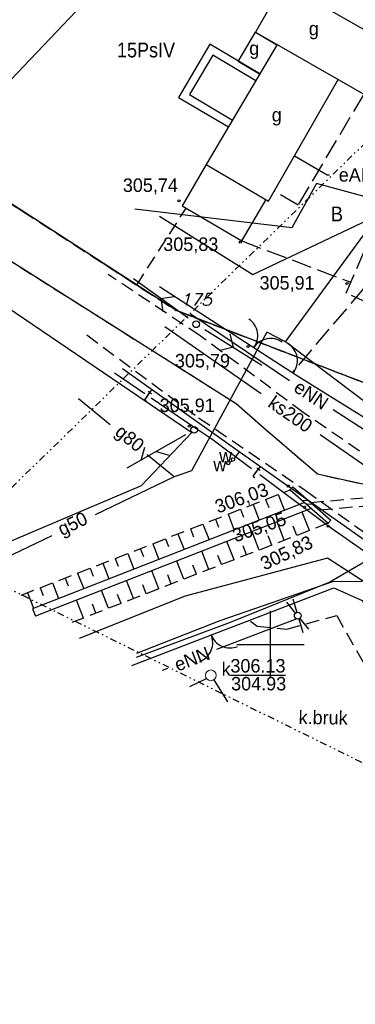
# Model space of a CAD drawing. Extents: x 4615668 to 9294084, y 5331114 to 10688993.
# Tile 37 of 181: x 4655476 to 4655501, y 5334986 to 5335059. Entities that reach past the tile are written whole.
import ezdxf
from ezdxf.enums import TextEntityAlignment as Align

# ---------------------------------------------------------------- set-up
doc = ezdxf.new("R2010")
doc.units = 0
doc.header["$MEASUREMENT"] = 0
for name, pattern in [('CHODNIK', [2, 1.5, -0.5]), ('DIVIDE', [1.25, 0.5, -0.25, 0, -0.25, 0, -0.25]), ('GEN7', [13.75, 9.75, -1.5, 1, -1.5]), ('JEZDNIA', [1.5, 1, -0.5]), ('KONTUR', [1.5, 1, -0.5]), ('PRZEPUST', [1.5, 1, -0.5]), ('SKARPA1', [1.5, 1, -0.5]), ('UZYTEK', [1.5, 1, -0.5])]:
    doc.linetypes.add(name, pattern=pattern)
for name, color, linetype in [('10', 7, 'Continuous'), ('11', 7, 'Continuous'), ('12', 7, 'Continuous'), ('15', 7, 'Continuous'), ('16', 7, 'Continuous'), ('18', 7, 'Continuous'), ('19', 7, 'Continuous'), ('2', 7, 'Continuous'), ('21', 7, 'Continuous'), ('22', 7, 'Continuous'), ('23', 7, 'Continuous'), ('24', 7, 'Continuous'), ('25', 7, 'Continuous'), ('26', 7, 'Continuous'), ('27', 7, 'Continuous'), ('28', 7, 'Continuous'), ('3', 7, 'Continuous'), ('31', 7, 'Continuous'), ('38', 7, 'Continuous'), ('45', 7, 'Continuous'), ('51', 7, 'Continuous'), ('52', 7, 'Continuous'), ('56', 7, 'Continuous'), ('57', 7, 'Continuous'), ('58', 7, 'Continuous'), ('60', 7, 'Continuous'), ('7', 4, 'GEN7'), ('8', 7, 'Continuous'), ('9', 7, 'Continuous'), ('UKKPA_506', 7, 'Continuous')]:
    doc.layers.add(name, color=color, linetype=linetype)
doc.styles.add('ITALICT', font='ITALICT', dxfattribs={"height": 0.2})
doc.styles.add('txt', font='TXT', dxfattribs={"height": 0.2})

# ---------------------------------------------------------------- blocks, each defined once
blk = doc.blocks.new('203')
at = {"layer": '57', "color": 3, "linetype": 'Continuous'}
blk.add_circle((0, 0), 0.045, dxfattribs=at)
blk = doc.blocks.new('*M2222')
at = {"layer": '60', "color": 7, "linetype": 'Continuous'}
for p, q in [((150, 197.5), (150, 202.5)), ((147.5, 200), (152.5, 200))]:
    blk.add_line(p, q, dxfattribs=at)
blk = doc.blocks.new('SLU')
at = {"layer": '22', "color": 1, "linetype": 'Continuous'}
blk.add_circle((0, 0), 0.25, dxfattribs=at)
blk = doc.blocks.new('SEN')
at = {"layer": '22', "color": 1, "linetype": 'Continuous'}
for p, q in [((0.75, 0), (5.75, 0)), ((3.25, 0), (2.543, 0.707)), ((3.25, 0), (2.543, -0.707))]:
    blk.add_line(p, q, dxfattribs=at)
blk = doc.blocks.new('BR')
at = {"layer": '38', "color": 97, "linetype": 'Continuous'}
for centre, start, end in [((-1.499, 0.053), 357.959, 90.56156), ((1.495, 0.058), 89.62231, 182.22487)]:
    blk.add_arc(centre, 1.5, start, end, dxfattribs=at)
blk = doc.blocks.new('WYS')
at = {"layer": '52', "color": 67, "linetype": 'Continuous'}
blk.add_circle((0, 0), 0.08, dxfattribs=at)
blk = doc.blocks.new('A')
at = {"layer": '26', "color": 165, "linetype": 'Continuous'}
blk.add_circle((0, 0), 0.125, dxfattribs=at)
blk = doc.blocks.new('SL')
at = {"layer": '22', "color": 1, "linetype": 'Continuous'}
for p, q in [((-1.272, 0.256), (-0.245, 0.05)), ((1.281, 0.256), (0.245, 0.048)), ((-0.246, -0.05), (-1.272, -0.255)), ((0.245, -0.048), (1.281, -0.256))]:
    blk.add_line(p, q, dxfattribs=at)
blk.add_circle((0, 0), 0.25, dxfattribs=at)
blk = doc.blocks.new('KL')
at = {"layer": 'UKKPA_506', "color": 7, "linetype": 'Continuous', "lineweight": 13}
blk.add_circle((0, 0), 0.4, dxfattribs=at)
blk = doc.blocks.new('PLT')
at = {"layer": '24', "color": 40, "linetype": 'Continuous'}
for p, q in [((0.75, 0), (5.75, 0)), ((3.25, 0), (2.543, 0.707)), ((4.543, 0), (3.836, -0.707))]:
    blk.add_line(p, q, dxfattribs=at)

msp = doc.modelspace()

# ---------------------------------------------------------------- linework, layer by layer
at = {"layer": '11', "color": 7, "linetype": 'Continuous'}
msp.add_line((4655503.965, 5335057.532), (4655495.925, 5335062.133), dxfattribs=at)
at = {"layer": '11', "color": 2, "linetype": 'Continuous'}
msp.add_lwpolyline([(4655493.851, 5335058.508), (4655501.891, 5335053.907), (4655508.919, 5335066.188), (4655500.879, 5335070.789)], close=True, dxfattribs=at)
for points in [[(4655494.153, 5335055.387), (4655492.563, 5335056.326), (4655493.851, 5335058.508), (4655495.442, 5335057.569)], [(4655495.454, 5335057.59), (4655490.2, 5335048.689), (4655494.828, 5335045.966), (4655499.994, 5335054.993)], [(4655490.2, 5335048.689), (4655488.394, 5335045.62), (4655492.828, 5335043.011), (4655494.634, 5335046.08)]]:
    msp.add_lwpolyline(points, dxfattribs=at)
at = {"layer": '15', "color": 62, "linetype": 'Continuous'}
for points in [[(4655494.179, 5335055.429), (4655490.469, 5335057.619), (4655488.134, 5335053.662), (4655491.843, 5335051.473)], [(4655493.874, 5335054.913), (4655490.681, 5335056.797), (4655488.956, 5335053.874), (4655492.148, 5335051.989)]]:
    msp.add_lwpolyline(points, dxfattribs=at)
at = {"layer": '16', "color": 7, "linetype": 'CHODNIK'}
for p, q in [((4655492.828, 5335043.011), (4655500.934, 5335039.936)), ((4655501.899, 5335039.495), (4655496.57, 5335033.217))]:
    msp.add_line(p, q, dxfattribs=at)
for points in [[(4655501.891, 5335053.907), (4655497.012, 5335045.669), (4655495.255, 5335046.712)], [(4655507.165, 5335026.63), (4655508.669, 5335027.466), (4655511.473, 5335034.22), (4655500.582, 5335039.133), (4655505.639, 5335050.675), (4655506.641, 5335050.194)]]:
    msp.add_lwpolyline(points, dxfattribs=at)
at = {"layer": '16', "color": 7, "linetype": 'JEZDNIA'}
for points in [[(4655574.216, 5334971.294), (4655568.149, 5334978.724), (4655566.361, 5334980.71), (4655555.633, 5334988.844), (4655547.478, 5334995.427), (4655535.741, 5335003.736), (4655521.389, 5335013.581), (4655510.225, 5335021.443), (4655497.402, 5335030.267), (4655489.739, 5335035.967), (4655482.906, 5335040.515)], [(4655481.329, 5335036.02), (4655489.63, 5335029.871), (4655497.549, 5335024.491), (4655513.871, 5335012.793), (4655535.174, 5334997.826), (4655550.604, 5334986.964), (4655562.53, 5334976.482), (4655570.512, 5334969.116)], [(4655493.473, 5335014.768), (4655493.979, 5335014.387), (4655496.173, 5335014.176), (4655499.884, 5335015.191), (4655506.965, 5335002.597), (4655506.838, 5335001.032)]]:
    msp.add_lwpolyline(points, dxfattribs=at)
at = {"layer": '19', "color": 172, "linetype": 'Continuous'}
for p, q in [((4655496.42, 5335024.509), (4655496.618, 5335024.735)), ((4655496.42, 5335024.509), (4655499.253, 5335022.03)), ((4655496.618, 5335024.735), (4655499.451, 5335022.256)), ((4655497.323, 5335023.719), (4655497.747, 5335023.747)), ((4655497.643, 5335023.44), (4655498.066, 5335023.468)), ((4655499.253, 5335022.03), (4655499.451, 5335022.256))]:
    msp.add_line(p, q, dxfattribs=at)
at = {"layer": '19', "color": 172, "linetype": 'PRZEPUST'}
for p, q in [((4655497.937, 5335023.581), (4655507.592, 5335024.429)), ((4655498.578, 5335023.02), (4655508.309, 5335023.899))]:
    msp.add_line(p, q, dxfattribs=at)
at = {"layer": '19', "color": 172, "linetype": 'Continuous'}
for p in [(4655496.42, 5335024.509), (4655499.253, 5335022.03)]:
    msp.add_point(p, dxfattribs=at)
at = {"layer": '2', "color": 5, "linetype": 'Continuous'}
for p, q in [((4655470.251, 5335049.279), (4655488.157, 5335068.105)), ((4655487.932, 5335037.855), (4655470.251, 5335049.279)), ((4655492.407, 5335030.915), (4655470.997, 5335044.435)), ((4655511.499, 5335028.783), (4655487.932, 5335037.855)), ((4655494.444, 5335029.123), (4655492.407, 5335030.915)), ((4655498.465, 5335025.672), (4655494.444, 5335029.123)), ((4655514.7, 5335022.081), (4655498.465, 5335025.672))]:
    msp.add_line(p, q, dxfattribs=at)
at = {"layer": '21', "color": 1, "linetype": 'Continuous'}
for p, q in [((4655488.999, 5335037.607), (4655496.377, 5335032.648)), ((4655496.913, 5335014.932), (4655490.965, 5335012.645)), ((4655487.325, 5335011.245), (4655486.924, 5335011.091))]:
    msp.add_line(p, q, dxfattribs=at)
for points in [[(4655496.76, 5335049.341), (4655499.169, 5335047.916), (4655499.349, 5335047.915)], [(4655499.62, 5335030.482), (4655508.15, 5335024.984), (4655514.735, 5335019.844), (4655525.819, 5335011.284), (4655531.614, 5335007.359)], [(4655509.801, 5335012.57), (4655499.194, 5335019.443), (4655488.616, 5335016.608), (4655480.753, 5335013.473)]]:
    msp.add_lwpolyline(points, dxfattribs=at)
at = {"layer": '23', "color": 40, "linetype": 'Continuous'}
msp.add_line((4655485.63, 5335031.653), (4655483.384, 5335033.183), dxfattribs=at)
for points in [[(4655493.549, 5335026.087), (4655490.599, 5335028.287), (4655489.131, 5335029.267), (4655486.109, 5335031.326)], [(4655508.272, 5335015.533), (4655499.51, 5335021.642), (4655494.164, 5335025.628)], [(4655485.027, 5335012.384), (4655491.218, 5335014.799), (4655499.611, 5335017.704), (4655503.861, 5335017.753), (4655508.214, 5335015.459)]]:
    msp.add_lwpolyline(points, dxfattribs=at)
at = {"layer": '25', "color": 165, "linetype": 'Continuous'}
for p, q in [((4655492.64, 5335027.336), (4655483.977, 5335033.512)), ((4655491.933, 5335026.57), (4655492.109, 5335026.669))]:
    msp.add_line(p, q, dxfattribs=at)
for points in [[(4655504.556, 5335045.578), (4655498.393, 5335047.282), (4655496.55, 5335043.988), (4655484.899, 5335045.357)], [(4655486.712, 5335044.844), (4655493.65, 5335040.513), (4655504.615, 5335045.712)], [(4655530.915, 5335000.756), (4655525.038, 5335004.729), (4655503.941, 5335019.433), (4655503.204, 5335019.897), (4655492.64, 5335027.336), (4655492.278, 5335026.85)], [(4655503.204, 5335019.897), (4655499.368, 5335017.652), (4655491.96, 5335014.661), (4655484.985, 5335012.06)]]:
    msp.add_lwpolyline(points, dxfattribs=at)
at = {"layer": '27', "color": 17, "linetype": 'Continuous'}
for p, q in [((4655487.112, 5335036.659), (4655494.275, 5335031.676)), ((4655498.646, 5335028.635), (4655511.857, 5335019.445)), ((4655488.966, 5335009.898), (4655490.212, 5335010.498)), ((4655490.769, 5335010.41), (4655491.767, 5335008.779))]:
    msp.add_line(p, q, dxfattribs=at)
at = {"layer": '31', "color": 2, "linetype": 'Continuous'}
for p, q in [((4655483.062, 5335029.357), (4655480.698, 5335031.286)), ((4655487.82, 5335025.475), (4655481.934, 5335022.649)), ((4655478.711, 5335021.102), (4655471.05, 5335017.424))]:
    msp.add_line(p, q, dxfattribs=at)
for points in [[(4655496.07, 5335035.514), (4655502.651, 5335044.481), (4655502.765, 5335045.475), (4655509.453, 5335060.699)], [(4655496.07, 5335035.514), (4655494.706, 5335036.23), (4655489.102, 5335025.917), (4655487.82, 5335025.475), (4655485.793, 5335027.129)], [(4655538.942, 5335007.091), (4655520.545, 5335018.12), (4655513.34, 5335022.593), (4655508.782, 5335025.908), (4655496.07, 5335035.514)]]:
    msp.add_lwpolyline(points, dxfattribs=at)
at = {"layer": '38', "color": 97, "linetype": 'Continuous'}
for points in [[(4655469.41, 5335042.15), (4655489.116, 5335028.779), (4655485.348, 5335024.826), (4655461.992, 5335014.885)], [(4655534.599, 5335042.123), (4655520.847, 5335028.123), (4655508.564, 5335025.76), (4655496.979, 5335032.963), (4655486.72, 5335039.609)], [(4655484.662, 5335011.473), (4655499.676, 5335017.246), (4655501.778, 5335016.292), (4655508.635, 5335004.546), (4655508.979, 5334992.466)]]:
    msp.add_lwpolyline(points, dxfattribs=at)
msp.add_arc((4655495.467, 5335034.12), 1.5, 322.99222, 55.59478, dxfattribs=at)
at = {"layer": '45', "color": 219, "linetype": 'Continuous'}
for p, q in [((4655497.492, 5335023.571), (4655477.283, 5335015.684)), ((4655498, 5335023.126), (4655477.501, 5335015.126)), ((4655477.283, 5335015.684), (4655477.501, 5335015.126))]:
    msp.add_line(p, q, dxfattribs=at)
at = {"layer": '51', "color": 3, "linetype": 'SKARPA1'}
for p, q in [((4655476.447, 5335016.688), (4655496.42, 5335024.509)), ((4655499.253, 5335022.03), (4655480.213, 5335014.663))]:
    msp.add_line(p, q, dxfattribs=at)
at = {"layer": '51', "color": 3, "linetype": 'Continuous'}
for p, q in [((4655494.605, 5335023.798), (4655494.834, 5335023.211)), ((4655495.536, 5335024.163), (4655495.996, 5335022.987)), ((4655492.742, 5335023.069), (4655492.972, 5335022.483)), ((4655493.673, 5335023.433), (4655494.133, 5335022.26)), ((4655490.88, 5335022.34), (4655491.109, 5335021.754)), ((4655491.811, 5335022.704), (4655492.27, 5335021.533)), ((4655497.854, 5335021.489), (4655497.323, 5335022.862)), ((4655489.018, 5335021.61), (4655489.246, 5335021.026)), ((4655489.949, 5335021.975), (4655490.407, 5335020.806)), ((4655495.989, 5335020.767), (4655495.46, 5335022.135)), ((4655496.921, 5335021.128), (4655496.656, 5335021.813)), ((4655487.155, 5335020.881), (4655487.384, 5335020.298)), ((4655488.086, 5335021.246), (4655488.543, 5335020.079)), ((4655494.124, 5335020.045), (4655493.597, 5335021.407)), ((4655495.056, 5335020.406), (4655494.792, 5335021.089)), ((4655485.293, 5335020.152), (4655485.521, 5335019.57)), ((4655486.224, 5335020.517), (4655486.68, 5335019.352)), ((4655492.258, 5335019.324), (4655491.733, 5335020.68)), ((4655493.191, 5335019.684), (4655492.928, 5335020.364)), ((4655483.431, 5335019.423), (4655483.658, 5335018.842)), ((4655484.362, 5335019.787), (4655484.817, 5335018.624)), ((4655490.393, 5335018.602), (4655489.87, 5335019.953)), ((4655491.326, 5335018.963), (4655491.064, 5335019.64)), ((4655481.568, 5335018.693), (4655481.795, 5335018.114)), ((4655482.5, 5335019.058), (4655482.954, 5335017.897)), ((4655488.528, 5335017.88), (4655488.007, 5335019.226)), ((4655489.46, 5335018.241), (4655489.2, 5335018.915)), ((4655479.706, 5335017.964), (4655479.933, 5335017.385)), ((4655480.637, 5335018.329), (4655481.091, 5335017.17)), ((4655486.663, 5335017.158), (4655486.144, 5335018.499)), ((4655487.595, 5335017.519), (4655487.335, 5335018.191)), ((4655477.844, 5335017.235), (4655478.07, 5335016.657)), ((4655478.775, 5335017.6), (4655479.228, 5335016.443)), ((4655484.797, 5335016.437), (4655484.281, 5335017.772)), ((4655485.73, 5335016.798), (4655485.471, 5335017.467)), ((4655476.913, 5335016.87), (4655477.365, 5335015.716)), ((4655482.932, 5335015.715), (4655482.418, 5335017.045)), ((4655483.865, 5335016.076), (4655483.607, 5335016.742)), ((4655481.067, 5335014.993), (4655480.554, 5335016.318)), ((4655481.999, 5335015.354), (4655481.743, 5335016.018))]:
    msp.add_line(p, q, dxfattribs=at)
at = {"layer": '58', "color": 1, "linetype": 'DIVIDE'}
msp.add_lwpolyline([(4655745.75, 5334990.563), (4655722.456, 5334985.95), (4655683.189, 5334978.785), (4655666.129, 5334971.39), (4655639.959, 5334973.349), (4655592.243, 5334969.194), (4655558.983, 5334976.092), (4655470.546, 5335019.624), (4655508.855, 5335056.957), (4655521.305, 5335081.272), (4655526.558, 5335093.308), (4655537.258, 5335142.081), (4655541.286, 5335172.746), (4655540.905, 5335179.108), (4655540.725, 5335180.488), (4655531.804, 5335213.138), (4655529.816, 5335232.694), (4655530.944, 5335262.196), (4655539.813, 5335279.771), (4655549.965, 5335287.429), (4655577.046, 5335303.408), (4655598.709, 5335313.328), (4655607.614, 5335316.191), (4655644.791, 5335337.504)], dxfattribs=at)
at = {"layer": '7', "color": 245, "linetype": 'KONTUR'}
for p, q in [((4655487.932, 5335037.855), (4655470.251, 5335049.279)), ((4655470.251, 5335049.279), (4655487.932, 5335037.855)), ((4655492.407, 5335030.915), (4655470.997, 5335044.435)), ((4655511.499, 5335028.783), (4655487.932, 5335037.855)), ((4655487.932, 5335037.855), (4655511.499, 5335028.783)), ((4655494.444, 5335029.123), (4655492.407, 5335030.915)), ((4655498.465, 5335025.672), (4655494.444, 5335029.123)), ((4655514.7, 5335022.081), (4655498.465, 5335025.672))]:
    msp.add_line(p, q, dxfattribs=at)
at = {"layer": '9', "color": 3, "linetype": 'UZYTEK'}
for p, q in [((4655485.027, 5335039.732), (4655488.692, 5335045.444)), ((4655487.932, 5335037.855), (4655485.027, 5335039.732)), ((4655510.875, 5335029.023), (4655487.932, 5335037.855))]:
    msp.add_line(p, q, dxfattribs=at)

# ---------------------------------------------------------------- block references
at = {"layer": '22', "color": 1, "linetype": 'Continuous'}
for name, p, xscale, yscale, rotation in [('SEN', (4655489.45, 5335036.817), 0.99999822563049, 0.99999822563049, 144.0288458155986), ('SLU', (4655489.45, 5335036.817), 0.9999995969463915, 0.9999995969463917, 219.0023205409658), ('SEN', (4655489.45, 5335036.817), 1.000000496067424, 1.000000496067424, 328.1798308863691), ('SL', (4655496.993, 5335015.169), 0.9999998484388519, 0.9999998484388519, 297.9830602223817)]:
    msp.add_blockref(name, p, dxfattribs=dict(at, xscale=xscale, yscale=yscale, rotation=rotation))
at = {"layer": '24', "color": 40, "linetype": 'Continuous', "xscale": 1.000002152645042, "yscale": 1.000002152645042, "rotation": 209.6484152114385}
msp.add_blockref('PLT', (4655489.303, 5335028.971), dxfattribs=at)
at = {"layer": '24', "color": 40, "linetype": 'Continuous'}
msp.add_blockref('SLU', (4655489.303, 5335028.971), dxfattribs=at)
at = {"layer": '26', "color": 165, "linetype": 'Continuous'}
for p in [(4655492.18, 5335026.771), (4655491.826, 5335026.505)]:
    msp.add_blockref('A', p, dxfattribs=at)
at = {"layer": '28', "color": 17, "linetype": 'Continuous'}
msp.add_blockref('KL', (4655490.535, 5335010.735), dxfattribs=at)
at = {"layer": '38', "color": 97, "linetype": 'Continuous'}
for p, xscale, yscale, rotation in [((4655493.717, 5335035.066), 1.0000003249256, 1.0000003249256, 325.0333563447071), ((4655490.549, 5335013.773), 1.000001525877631, 1.000001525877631, 201.5615152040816)]:
    msp.add_blockref('BR', p, dxfattribs=dict(at, xscale=xscale, yscale=yscale, rotation=rotation))
at = {"layer": '52', "color": 67, "linetype": 'Continuous'}
for p in [(4655488.17, 5335045.991), (4655492.724, 5335042.921), (4655500.652, 5335039.842), (4655493.292, 5335035.165), (4655488.941, 5335029.252), (4655496.288, 5335024.796), (4655497.494, 5335023.224), (4655499.253, 5335021.819)]:
    msp.add_blockref('WYS', p, dxfattribs=at)
at = {"layer": '57', "color": 3, "linetype": 'Continuous'}
msp.add_blockref('203', (4655487.932, 5335037.855), dxfattribs=at)
at = {"layer": '60', "color": 7, "linetype": 'Continuous'}
msp.add_blockref('*M2222', (4655344.967, 5334813.025), dxfattribs=at)

# ---------------------------------------------------------------- texts
at = {"layer": '10', "color": 125, "linetype": 'Continuous', "style": 'txt', "width": 0.909091}
msp.add_text('B', height=1.1, dxfattribs=at).set_placement((4655499.461, 5335044.462))
at = {"layer": '12', "color": 7, "linetype": 'Continuous', "style": 'txt'}
for p in [(4655498.187, 5335058.634), (4655493.761, 5335057.178), (4655495.43, 5335052.229)]:
    msp.add_text('g', height=1, dxfattribs=at).set_placement(p, align=Align.MIDDLE)
at = {"layer": '18', "color": 7, "linetype": 'Continuous', "style": 'txt'}
msp.add_text('k.bruk', height=1, rotation=359.31383, dxfattribs=at).set_placement((4655498.872, 5335007.098), align=Align.CENTER)
at = {"layer": '21', "color": 1, "linetype": 'Continuous', "style": 'txt'}
for s, rotation, p in [('eANN', 359.6597, (4655501.824, 5335047.901)), ('eNN', 326.08843, (4655497.995, 5335031.56)), ('eNN', 21.0329, (4655489.145, 5335011.946))]:
    msp.add_text(s, height=1, rotation=rotation, dxfattribs=at).set_placement(p, align=Align.MIDDLE)
at = {"layer": '26', "color": 165, "linetype": 'Continuous', "style": 'txt'}
for p in [(4655491.154, 5335026.554), (4655490.72, 5335025.897)]:
    msp.add_text('w', height=1, dxfattribs=at).set_placement(p)
at = {"layer": '27', "color": 17, "linetype": 'Continuous', "style": 'txt'}
msp.add_text('ks200', height=1, rotation=325.17564, dxfattribs=at).set_placement((4655496.46, 5335030.157), align=Align.MIDDLE)
at = {"layer": '28', "color": 17, "linetype": 'Continuous', "style": 'txt'}
msp.add_text('k', height=1, dxfattribs=at).set_placement((4655491.337, 5335010.702))
at = {"layer": '3', "color": 40, "linetype": 'Continuous', "style": 'txt'}
for rotation, p in [(325.72952, (4655485.607, 5335031.143)), (323.28783, (4655493.65, 5335025.47))]:
    msp.add_text('t', height=1, rotation=rotation, dxfattribs=at).set_placement(p, align=Align.CENTER)
at = {"layer": '31', "color": 2, "linetype": 'Continuous', "style": 'txt'}
for s, rotation, p in [('g80', 320.78822, (4655484.426, 5335028.243)), ('g50', 25.64489, (4655480.322, 5335021.877))]:
    msp.add_text(s, height=1, rotation=rotation, dxfattribs=at).set_placement(p, align=Align.MIDDLE)
at = {"layer": '52', "color": 67, "linetype": 'Continuous', "style": 'txt'}
for s, p in [('305,74', (4655483.997, 5335046.649)), ('305,83', (4655487.001, 5335042.264)), ('305,91', (4655494.155, 5335039.393)), ('305,79', (4655487.867, 5335033.61)), ('305,91', (4655486.735, 5335030.298))]:
    msp.add_text(s, height=1, dxfattribs=at).set_placement(p)
for s, rotation, p in [('306,03', 19.77551, (4655491.063, 5335022.752)), ('305,05', 19.24164, (4655492.366, 5335020.609)), ('305,83', 25.31889, (4655494.523, 5335018.517))]:
    msp.add_text(s, height=1, rotation=rotation, dxfattribs=at).set_placement(p)
at = {"layer": '56', "color": 17, "linetype": 'Continuous', "style": 'txt'}
msp.add_text('%%U306.13', height=1, dxfattribs=at).set_placement((4655491.99, 5335010.945))
msp.add_text('304.93', height=1, dxfattribs=at).set_placement((4655492.042, 5335010.618), align=Align.TOP_LEFT)
at = {"layer": '57', "color": 3, "linetype": 'Continuous', "style": 'ITALICT'}
msp.add_text('175', height=0.9, dxfattribs=at).set_placement((4655488.282, 5335038.205))
at = {"layer": '8', "color": 59, "linetype": 'Continuous', "style": 'txt', "width": 0.909091}
msp.add_text('15PsIV', height=1.1, dxfattribs=at).set_placement((4655483.565, 5335056.642))

doc.saveas('drawing.dxf')
